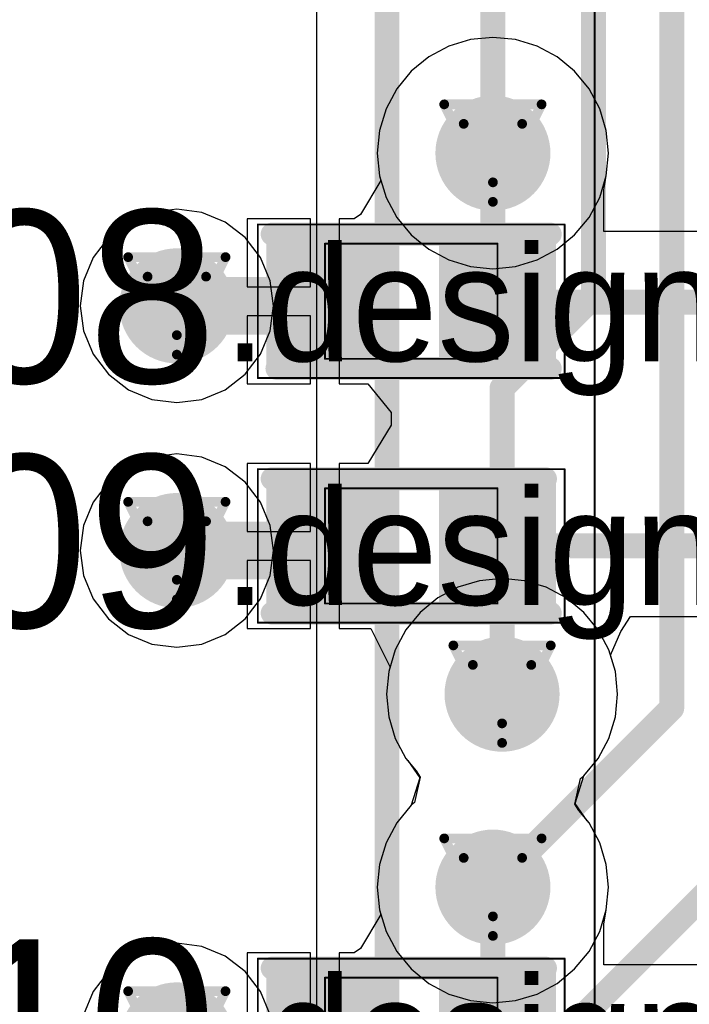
# Model space of a CAD drawing. Header units: millimetres. Extents: x 138 to 555, y 26 to 334.
# Tile 86 of 256: x 336.15 to 339.64, y 110.64 to 115.77. Entities that reach past the tile are written whole.
import ezdxf

# ---------------------------------------------------------------- set-up
doc = ezdxf.new("R2010")
doc.units = ezdxf.units.MM
for name, color, linetype in [('BottomLayer', 5, 'Continuous'), ('DrillDrawing', 1, 'Continuous'), ('Mechanical20', 56, 'Continuous'), ('Mechanical27', 56, 'Continuous'), ('MidLayer1', 16, 'Continuous'), ('MidLayer2', 76, 'Continuous'), ('MidLayer3', 90, 'Continuous'), ('MidLayer4', 156, 'Continuous'), ('MultiLayer', 9, 'Continuous'), ('TopLayer', 1, 'Continuous'), ('TopOverlay', 2, 'Continuous'), ('TopPaste', 8, 'Continuous'), ('TopSolder', 216, 'Continuous'), ('ViaHoleLayer', 16, 'Continuous')]:
    doc.layers.add(name, color=color, linetype=linetype)

# ---------------------------------------------------------------- blocks, each defined once
blk = doc.blocks.new('CON_SAMTEC_TST_117_01_T_D_519')
at = {"layer": 'Mechanical20', "const_width": 0.01}
blk.add_lwpolyline([(-25.4, 5.025), (25.6, 5.025)], dxfattribs=at)
blk = doc.blocks.new('C0402_846')
at = {"layer": 'Mechanical20', "const_width": 0.01}
for points in [[(0.8, 0.4), (-0.8, 0.4)], [(-0.8, 0.4), (-0.8, -0.4)], [(0.8, 0.4), (0.8, -0.4)], [(0.8, -0.4), (-0.8, -0.4)]]:
    blk.add_lwpolyline(points, dxfattribs=at)
at = {"layer": 'Mechanical20', "const_width": 0.005}
for points in [[(-0.8025, 0.4, 1), (-0.7975, 0.4, 1)], [(-0.8025, 0.4, 1), (-0.7975, 0.4, 1)], [(0.7975, 0.4, 1), (0.8025, 0.4, 1)], [(0.7975, 0.4, 1), (0.8025, 0.4, 1)], [(-0.8025, -0.4, 1), (-0.7975, -0.4, 1)], [(-0.8025, -0.4, 1), (-0.7975, -0.4, 1)], [(0.7975, -0.4, 1), (0.8025, -0.4, 1)], [(0.7975, -0.4, 1), (0.8025, -0.4, 1)]]:
    blk.add_lwpolyline(points, format="xyb", close=True, dxfattribs=at)
at = {"layer": 'Mechanical27', "const_width": 0.01}
for points in [[(0.45, 0.3), (-0.45, 0.3)], [(-0.45, 0.3), (-0.45, -0.3)], [(0.45, 0.3), (0.45, -0.3)], [(0.45, -0.3), (-0.45, -0.3)]]:
    blk.add_lwpolyline(points, dxfattribs=at)
at = {"layer": 'Mechanical27', "const_width": 0.005}
for points in [[(-0.4525, 0.3, 1), (-0.4475, 0.3, 1)], [(-0.4525, 0.3, 1), (-0.4475, 0.3, 1)], [(0.4475, 0.3, 1), (0.4525, 0.3, 1)], [(0.4475, 0.3, 1), (0.4525, 0.3, 1)], [(-0.4525, -0.3, 1), (-0.4475, -0.3, 1)], [(-0.4525, -0.3, 1), (-0.4475, -0.3, 1)], [(0.4475, -0.3, 1), (0.4525, -0.3, 1)], [(0.4475, -0.3, 1), (0.4525, -0.3, 1)]]:
    blk.add_lwpolyline(points, format="xyb", close=True, dxfattribs=at)
at = {"layer": 'TopLayer'}
for points in [[(-0.195, -0.28), (-0.195, 0.28), (-0.705, -0.28), (-0.705, 0.28)], [(0.705, -0.28), (0.705, 0.28), (0.195, -0.28), (0.195, 0.28)]]:
    blk.add_solid(points, dxfattribs=at)
at = {"layer": 'TopOverlay', "const_width": 0.12}
for points in [[(0.7, 0.35), (-0.725, 0.35)], [(0.725, -0.35), (-0.725, -0.35)]]:
    blk.add_lwpolyline(points, dxfattribs=at)
at = {"layer": 'TopOverlay', "const_width": 0.06}
for points in [[(-0.755, 0.35, 1), (-0.695, 0.35, 1)], [(0.67, 0.35, 1), (0.73, 0.35, 1)], [(-0.755, -0.35, 1), (-0.695, -0.35, 1)], [(0.695, -0.35, 1), (0.755, -0.35, 1)]]:
    blk.add_lwpolyline(points, format="xyb", close=True, dxfattribs=at)
at = {"layer": 'TopPaste'}
for points in [[(-0.195, -0.28), (-0.195, 0.28), (-0.705, -0.28), (-0.705, 0.28)], [(0.705, -0.28), (0.705, 0.28), (0.195, -0.28), (0.195, 0.28)]]:
    blk.add_solid(points, dxfattribs=at)
at = {"layer": 'TopSolder'}
for points in [[(-0.145, -0.33), (-0.145, 0.33), (-0.755, -0.33), (-0.755, 0.33)], [(0.755, -0.33), (0.755, 0.33), (0.145, -0.33), (0.145, 0.33)]]:
    blk.add_solid(points, dxfattribs=at)
blk = doc.blocks.new('C0402_849')
at = {"layer": 'Mechanical20', "const_width": 0.01}
for points in [[(-0.8, 0.4), (0.8, 0.4)], [(-0.8, -0.4), (-0.8, 0.4)], [(0.8, -0.4), (0.8, 0.4)], [(-0.8, -0.4), (0.8, -0.4)]]:
    blk.add_lwpolyline(points, dxfattribs=at)
at = {"layer": 'Mechanical20', "const_width": 0.005}
for points in [[(-0.8025, 0.4, 1), (-0.7975, 0.4, 1)], [(-0.8025, 0.4, 1), (-0.7975, 0.4, 1)], [(0.7975, 0.4, 1), (0.8025, 0.4, 1)], [(0.7975, 0.4, 1), (0.8025, 0.4, 1)], [(-0.8025, -0.4, 1), (-0.7975, -0.4, 1)], [(-0.8025, -0.4, 1), (-0.7975, -0.4, 1)], [(0.7975, -0.4, 1), (0.8025, -0.4, 1)], [(0.7975, -0.4, 1), (0.8025, -0.4, 1)]]:
    blk.add_lwpolyline(points, format="xyb", close=True, dxfattribs=at)
at = {"layer": 'Mechanical27', "const_width": 0.01}
for points in [[(-0.45, 0.3), (0.45, 0.3)], [(-0.45, -0.3), (-0.45, 0.3)], [(0.45, -0.3), (0.45, 0.3)], [(-0.45, -0.3), (0.45, -0.3)]]:
    blk.add_lwpolyline(points, dxfattribs=at)
at = {"layer": 'Mechanical27', "const_width": 0.005}
for points in [[(-0.4525, 0.3, 1), (-0.4475, 0.3, 1)], [(-0.4525, 0.3, 1), (-0.4475, 0.3, 1)], [(0.4475, 0.3, 1), (0.4525, 0.3, 1)], [(0.4475, 0.3, 1), (0.4525, 0.3, 1)], [(-0.4525, -0.3, 1), (-0.4475, -0.3, 1)], [(-0.4525, -0.3, 1), (-0.4475, -0.3, 1)], [(0.4475, -0.3, 1), (0.4525, -0.3, 1)], [(0.4475, -0.3, 1), (0.4525, -0.3, 1)]]:
    blk.add_lwpolyline(points, format="xyb", close=True, dxfattribs=at)
at = {"layer": 'TopLayer'}
for points in [[(-0.195, -0.28), (-0.195, 0.28), (-0.705, -0.28), (-0.705, 0.28)], [(0.705, -0.28), (0.705, 0.28), (0.195, -0.28), (0.195, 0.28)]]:
    blk.add_solid(points, dxfattribs=at)
at = {"layer": 'TopOverlay', "const_width": 0.12}
for points in [[(-0.725, 0.35), (0.7, 0.35)], [(-0.725, -0.35), (0.725, -0.35)]]:
    blk.add_lwpolyline(points, dxfattribs=at)
at = {"layer": 'TopOverlay', "const_width": 0.06}
for points in [[(-0.755, 0.35, 1), (-0.695, 0.35, 1)], [(0.67, 0.35, 1), (0.73, 0.35, 1)], [(-0.755, -0.35, 1), (-0.695, -0.35, 1)], [(0.695, -0.35, 1), (0.755, -0.35, 1)]]:
    blk.add_lwpolyline(points, format="xyb", close=True, dxfattribs=at)
at = {"layer": 'TopPaste'}
for points in [[(-0.195, -0.28), (-0.195, 0.28), (-0.705, -0.28), (-0.705, 0.28)], [(0.705, -0.28), (0.705, 0.28), (0.195, -0.28), (0.195, 0.28)]]:
    blk.add_solid(points, dxfattribs=at)
at = {"layer": 'TopSolder'}
for points in [[(-0.145, -0.33), (-0.145, 0.33), (-0.755, -0.33), (-0.755, 0.33)], [(0.755, -0.33), (0.755, 0.33), (0.145, -0.33), (0.145, 0.33)]]:
    blk.add_solid(points, dxfattribs=at)
blk = doc.blocks.new('C0402_850')
at = {"layer": 'Mechanical20', "const_width": 0.01}
for points in [[(-0.8, 0.4), (0.8, 0.4)], [(-0.8, -0.4), (-0.8, 0.4)], [(0.8, -0.4), (0.8, 0.4)], [(-0.8, -0.4), (0.8, -0.4)]]:
    blk.add_lwpolyline(points, dxfattribs=at)
at = {"layer": 'Mechanical20', "const_width": 0.005}
for points in [[(-0.8025, 0.4, 1), (-0.7975, 0.4, 1)], [(-0.8025, 0.4, 1), (-0.7975, 0.4, 1)], [(0.7975, 0.4, 1), (0.8025, 0.4, 1)], [(0.7975, 0.4, 1), (0.8025, 0.4, 1)], [(-0.8025, -0.4, 1), (-0.7975, -0.4, 1)], [(-0.8025, -0.4, 1), (-0.7975, -0.4, 1)], [(0.7975, -0.4, 1), (0.8025, -0.4, 1)], [(0.7975, -0.4, 1), (0.8025, -0.4, 1)]]:
    blk.add_lwpolyline(points, format="xyb", close=True, dxfattribs=at)
at = {"layer": 'Mechanical27', "const_width": 0.01}
for points in [[(-0.45, 0.3), (0.45, 0.3)], [(-0.45, -0.3), (-0.45, 0.3)], [(0.45, -0.3), (0.45, 0.3)], [(-0.45, -0.3), (0.45, -0.3)]]:
    blk.add_lwpolyline(points, dxfattribs=at)
at = {"layer": 'Mechanical27', "const_width": 0.005}
for points in [[(-0.4525, 0.3, 1), (-0.4475, 0.3, 1)], [(-0.4525, 0.3, 1), (-0.4475, 0.3, 1)], [(0.4475, 0.3, 1), (0.4525, 0.3, 1)], [(0.4475, 0.3, 1), (0.4525, 0.3, 1)], [(-0.4525, -0.3, 1), (-0.4475, -0.3, 1)], [(-0.4525, -0.3, 1), (-0.4475, -0.3, 1)], [(0.4475, -0.3, 1), (0.4525, -0.3, 1)], [(0.4475, -0.3, 1), (0.4525, -0.3, 1)]]:
    blk.add_lwpolyline(points, format="xyb", close=True, dxfattribs=at)
at = {"layer": 'TopLayer'}
for points in [[(-0.195, -0.28), (-0.195, 0.28), (-0.705, -0.28), (-0.705, 0.28)], [(0.705, -0.28), (0.705, 0.28), (0.195, -0.28), (0.195, 0.28)]]:
    blk.add_solid(points, dxfattribs=at)
at = {"layer": 'TopOverlay', "const_width": 0.12}
for points in [[(-0.725, 0.35), (0.7, 0.35)], [(-0.725, -0.35), (0.725, -0.35)]]:
    blk.add_lwpolyline(points, dxfattribs=at)
at = {"layer": 'TopOverlay', "const_width": 0.06}
for points in [[(-0.755, 0.35, 1), (-0.695, 0.35, 1)], [(0.67, 0.35, 1), (0.73, 0.35, 1)], [(-0.755, -0.35, 1), (-0.695, -0.35, 1)], [(0.695, -0.35, 1), (0.755, -0.35, 1)]]:
    blk.add_lwpolyline(points, format="xyb", close=True, dxfattribs=at)
at = {"layer": 'TopPaste'}
for points in [[(-0.195, -0.28), (-0.195, 0.28), (-0.705, -0.28), (-0.705, 0.28)], [(0.705, -0.28), (0.705, 0.28), (0.195, -0.28), (0.195, 0.28)]]:
    blk.add_solid(points, dxfattribs=at)
at = {"layer": 'TopSolder'}
for points in [[(-0.145, -0.33), (-0.145, 0.33), (-0.755, -0.33), (-0.755, 0.33)], [(0.755, -0.33), (0.755, 0.33), (0.145, -0.33), (0.145, 0.33)]]:
    blk.add_solid(points, dxfattribs=at)

msp = doc.modelspace()

# ---------------------------------------------------------------- linework, layer by layer
at = {"layer": 'BottomLayer'}
msp.add_line((337.6938, 127.9854), (337.6938, 108.041), dxfattribs=at)
at = {"layer": 'BottomLayer', "const_width": 0.13}
for points in [[(338.062, 108.041), (338.062, 127.9854)], [(338.6144, 115.0796), (338.6144, 127.7511)], [(339.1385, 114.3314), (339.1385, 127.5554)], [(339.547, 112.1872), (339.547, 127.29)], [(338.6621, 113.855), (339.1385, 114.3314)], [(338.6621, 112.2602), (338.6621, 113.855)], [(338.6144, 111.2546), (339.547, 112.1872)], [(338.6144, 110.1122), (339.9745, 111.4723)]]:
    msp.add_lwpolyline(points, dxfattribs=at)
at = {"layer": 'BottomLayer'}
for points, const_width in [([(338.4644, 115.0796, 1), (338.7644, 115.0796, 1)], 0.3), ([(338.5819, 115.0796, 1), (338.6469, 115.0796, 1)], 0.065), ([(336.816, 114.2835, 1), (337.116, 114.2835, 1)], 0.3), ([(339.106, 114.3314, 1), (339.171, 114.3314, 1)], 0.065), ([(339.106, 114.3314, 1), (339.171, 114.3314, 1)], 0.065), ([(338.6296, 113.855, 1), (338.6946, 113.855, 1)], 0.065), ([(338.6296, 113.855, 1), (338.6946, 113.855, 1)], 0.065), ([(336.816, 113.0085, 1), (337.116, 113.0085, 1)], 0.3), ([(338.5121, 112.2602, 1), (338.8121, 112.2602, 1)], 0.3), ([(338.6296, 112.2602, 1), (338.6946, 112.2602, 1)], 0.065), ([(339.5145, 112.1872, 1), (339.5795, 112.1872, 1)], 0.065), ([(339.5145, 112.1872, 1), (339.5795, 112.1872, 1)], 0.065), ([(338.4644, 111.2546, 1), (338.7644, 111.2546, 1)], 0.3), ([(338.5819, 111.2546, 1), (338.6469, 111.2546, 1)], 0.065), ([(336.816, 110.4585, 1), (337.116, 110.4585, 1)], 0.3)]:
    msp.add_lwpolyline(points, format="xyb", close=True, dxfattribs=dict(at, const_width=const_width))
at = {"layer": 'DrillDrawing', "const_width": 0.0508}
for points in [[(338.3604, 115.3336), (338.8684, 115.3336)], [(338.3604, 115.3336), (338.6144, 114.8256)], [(338.6144, 114.8256), (338.8684, 115.3336)], [(338.462, 115.232), (338.7668, 115.232)], [(338.462, 115.232), (338.6144, 114.9272)], [(338.6144, 114.9272), (338.7668, 115.232)], [(336.712, 114.5375), (337.22, 114.5375)], [(336.712, 114.5375), (336.966, 114.0295)], [(336.966, 114.0295), (337.22, 114.5375)], [(336.8136, 114.4359), (337.1184, 114.4359)], [(336.8136, 114.4359), (336.966, 114.1311)], [(336.966, 114.1311), (337.1184, 114.4359)], [(336.712, 113.2625), (337.22, 113.2625)], [(336.712, 113.2625), (336.966, 112.7545)], [(336.966, 112.7545), (337.22, 113.2625)], [(336.8136, 113.1609), (337.1184, 113.1609)], [(336.8136, 113.1609), (336.966, 112.8561)], [(336.966, 112.8561), (337.1184, 113.1609)], [(338.4081, 112.5142), (338.9161, 112.5142)], [(338.4081, 112.5142), (338.6621, 112.0062)], [(338.6621, 112.0062), (338.9161, 112.5142)], [(338.5097, 112.4126), (338.8145, 112.4126)], [(338.5097, 112.4126), (338.6621, 112.1078)], [(338.6621, 112.1078), (338.8145, 112.4126)], [(338.3604, 111.5086), (338.8684, 111.5086)], [(338.3604, 111.5086), (338.6144, 111.0006)], [(338.6144, 111.0006), (338.8684, 111.5086)], [(338.462, 111.407), (338.7668, 111.407)], [(338.462, 111.407), (338.6144, 111.1022)], [(338.6144, 111.1022), (338.7668, 111.407)], [(336.712, 110.7125), (337.22, 110.7125)], [(336.712, 110.7125), (336.966, 110.2045)], [(336.966, 110.2045), (337.22, 110.7125)]]:
    msp.add_lwpolyline(points, dxfattribs=at)
at = {"layer": 'DrillDrawing', "const_width": 0.0254}
for points in [[(338.3477, 115.3336, 1), (338.3731, 115.3336, 1)], [(338.3477, 115.3336, 1), (338.3731, 115.3336, 1)], [(338.8557, 115.3336, 1), (338.8811, 115.3336, 1)], [(338.8557, 115.3336, 1), (338.8811, 115.3336, 1)], [(338.4493, 115.232, 1), (338.4747, 115.232, 1)], [(338.4493, 115.232, 1), (338.4747, 115.232, 1)], [(338.7541, 115.232, 1), (338.7795, 115.232, 1)], [(338.7541, 115.232, 1), (338.7795, 115.232, 1)], [(338.6017, 114.9272, 1), (338.6271, 114.9272, 1)], [(338.6017, 114.9272, 1), (338.6271, 114.9272, 1)], [(338.6017, 114.8256, 1), (338.6271, 114.8256, 1)], [(338.6017, 114.8256, 1), (338.6271, 114.8256, 1)], [(336.6993, 114.5375, 1), (336.7247, 114.5375, 1)], [(336.6993, 114.5375, 1), (336.7247, 114.5375, 1)], [(337.2073, 114.5375, 1), (337.2327, 114.5375, 1)], [(337.2073, 114.5375, 1), (337.2327, 114.5375, 1)], [(336.8009, 114.4359, 1), (336.8263, 114.4359, 1)], [(336.8009, 114.4359, 1), (336.8263, 114.4359, 1)], [(337.1057, 114.4359, 1), (337.1311, 114.4359, 1)], [(337.1057, 114.4359, 1), (337.1311, 114.4359, 1)], [(336.9533, 114.1311, 1), (336.9787, 114.1311, 1)], [(336.9533, 114.1311, 1), (336.9787, 114.1311, 1)], [(336.9533, 114.0295, 1), (336.9787, 114.0295, 1)], [(336.9533, 114.0295, 1), (336.9787, 114.0295, 1)], [(336.6993, 113.2625, 1), (336.7247, 113.2625, 1)], [(336.6993, 113.2625, 1), (336.7247, 113.2625, 1)], [(337.2073, 113.2625, 1), (337.2327, 113.2625, 1)], [(337.2073, 113.2625, 1), (337.2327, 113.2625, 1)], [(336.8009, 113.1609, 1), (336.8263, 113.1609, 1)], [(336.8009, 113.1609, 1), (336.8263, 113.1609, 1)], [(337.1057, 113.1609, 1), (337.1311, 113.1609, 1)], [(337.1057, 113.1609, 1), (337.1311, 113.1609, 1)], [(336.9533, 112.8561, 1), (336.9787, 112.8561, 1)], [(336.9533, 112.8561, 1), (336.9787, 112.8561, 1)], [(336.9533, 112.7545, 1), (336.9787, 112.7545, 1)], [(336.9533, 112.7545, 1), (336.9787, 112.7545, 1)], [(338.3954, 112.5142, 1), (338.4208, 112.5142, 1)], [(338.3954, 112.5142, 1), (338.4208, 112.5142, 1)], [(338.9034, 112.5142, 1), (338.9288, 112.5142, 1)], [(338.9034, 112.5142, 1), (338.9288, 112.5142, 1)], [(338.497, 112.4126, 1), (338.5224, 112.4126, 1)], [(338.497, 112.4126, 1), (338.5224, 112.4126, 1)], [(338.8018, 112.4126, 1), (338.8272, 112.4126, 1)], [(338.8018, 112.4126, 1), (338.8272, 112.4126, 1)], [(338.6494, 112.1078, 1), (338.6748, 112.1078, 1)], [(338.6494, 112.1078, 1), (338.6748, 112.1078, 1)], [(338.6494, 112.0062, 1), (338.6748, 112.0062, 1)], [(338.6494, 112.0062, 1), (338.6748, 112.0062, 1)], [(338.3477, 111.5086, 1), (338.3731, 111.5086, 1)], [(338.3477, 111.5086, 1), (338.3731, 111.5086, 1)], [(338.8557, 111.5086, 1), (338.8811, 111.5086, 1)], [(338.8557, 111.5086, 1), (338.8811, 111.5086, 1)], [(338.4493, 111.407, 1), (338.4747, 111.407, 1)], [(338.4493, 111.407, 1), (338.4747, 111.407, 1)], [(338.7541, 111.407, 1), (338.7795, 111.407, 1)], [(338.7541, 111.407, 1), (338.7795, 111.407, 1)], [(338.6017, 111.1022, 1), (338.6271, 111.1022, 1)], [(338.6017, 111.1022, 1), (338.6271, 111.1022, 1)], [(338.6017, 111.0006, 1), (338.6271, 111.0006, 1)], [(338.6017, 111.0006, 1), (338.6271, 111.0006, 1)], [(336.6993, 110.7125, 1), (336.7247, 110.7125, 1)], [(336.6993, 110.7125, 1), (336.7247, 110.7125, 1)], [(337.2073, 110.7125, 1), (337.2327, 110.7125, 1)], [(337.2073, 110.7125, 1), (337.2327, 110.7125, 1)]]:
    msp.add_lwpolyline(points, format="xyb", close=True, dxfattribs=at)
at = {"layer": 'MidLayer1'}
for p, q in [((338.4968, 115.6709), (338.3837, 115.6366)), ((338.6144, 115.6825), (338.4968, 115.6709)), ((338.732, 115.6709), (338.6144, 115.6825)), ((338.8451, 115.6366), (338.732, 115.6709)), ((338.3837, 115.6366), (338.2795, 115.5809)), ((338.9494, 115.5809), (338.8451, 115.6366)), ((338.2795, 115.5809), (338.1881, 115.5059)), ((339.0407, 115.5059), (338.9494, 115.5809)), ((338.1881, 115.5059), (338.1131, 115.4146)), ((339.1157, 115.4146), (339.0407, 115.5059)), ((338.1131, 115.4146), (338.0574, 115.3103)), ((339.1714, 115.3103), (339.1157, 115.4146)), ((338.0574, 115.3103), (338.0231, 115.1972)), ((339.2057, 115.1972), (339.1714, 115.3103)), ((338.0231, 115.1972), (338.0115, 115.0796)), ((339.2173, 115.0796), (339.2057, 115.1972)), ((338.0115, 115.0796), (338.0231, 114.962)), ((339.2057, 114.962), (339.2173, 115.0796)), ((338.0231, 114.962), (338.0574, 114.8489)), ((339.1714, 114.8489), (339.2057, 114.962)), ((338.0574, 114.8489), (338.1131, 114.7447)), ((339.1157, 114.7447), (339.1714, 114.8489)), ((336.966, 114.7879), (336.8355, 114.7707)), ((337.0966, 114.7707), (336.966, 114.7879)), ((336.8355, 114.7707), (336.7139, 114.7203)), ((337.2182, 114.7203), (337.0966, 114.7707)), ((338.1131, 114.7447), (338.1881, 114.6533)), ((339.0407, 114.6533), (339.1157, 114.7447)), ((336.7139, 114.7203), (336.6094, 114.6402)), ((337.3226, 114.6402), (337.2182, 114.7203)), ((336.6094, 114.6402), (336.5293, 114.5357)), ((337.4028, 114.5357), (337.3226, 114.6402)), ((338.1881, 114.6533), (338.2795, 114.5783)), ((338.9494, 114.5783), (339.0407, 114.6533)), ((338.2795, 114.5783), (338.3837, 114.5226)), ((338.8451, 114.5226), (338.9494, 114.5783)), ((336.5293, 114.5357), (336.4789, 114.4141)), ((337.4532, 114.4141), (337.4028, 114.5357)), ((338.3837, 114.5226), (338.4968, 114.4883)), ((338.732, 114.4883), (338.8451, 114.5226)), ((338.4968, 114.4883), (338.6144, 114.4767)), ((338.6144, 114.4767), (338.732, 114.4883)), ((336.4789, 114.4141), (336.4617, 114.2835)), ((337.4704, 114.2835), (337.4532, 114.4141)), ((336.4617, 114.2835), (336.4789, 114.153)), ((337.4532, 114.153), (337.4704, 114.2835)), ((336.4789, 114.153), (336.5293, 114.0314)), ((337.4028, 114.0314), (337.4532, 114.153)), ((336.5293, 114.0314), (336.6094, 113.9269)), ((337.3226, 113.9269), (337.4028, 114.0314)), ((336.6094, 113.9269), (336.7139, 113.8468)), ((337.2182, 113.8468), (337.3226, 113.9269)), ((336.7139, 113.8468), (336.8355, 113.7964)), ((337.0966, 113.7964), (337.2182, 113.8468)), ((336.8355, 113.7964), (336.966, 113.7792)), ((336.966, 113.7792), (337.0966, 113.7964)), ((336.8355, 113.4957), (336.7139, 113.4453)), ((336.966, 113.5129), (336.8355, 113.4957)), ((337.0966, 113.4957), (336.966, 113.5129)), ((337.2182, 113.4453), (337.0966, 113.4957)), ((336.7139, 113.4453), (336.6094, 113.3652)), ((337.3226, 113.3652), (337.2182, 113.4453)), ((336.6094, 113.3652), (336.5293, 113.2607)), ((337.4028, 113.2607), (337.3226, 113.3652)), ((336.5293, 113.2607), (336.4789, 113.1391)), ((337.4532, 113.1391), (337.4028, 113.2607)), ((336.4789, 113.1391), (336.4617, 113.0085)), ((337.4704, 113.0085), (337.4532, 113.1391)), ((336.4617, 113.0085), (336.4789, 112.878)), ((337.4532, 112.878), (337.4704, 113.0085)), ((336.4789, 112.878), (336.5293, 112.7564)), ((337.4028, 112.7564), (337.4532, 112.878)), ((338.5445, 112.8515), (338.4314, 112.8172)), ((338.6621, 112.8631), (338.5445, 112.8515)), ((338.7797, 112.8515), (338.6621, 112.8631)), ((338.8928, 112.8172), (338.7797, 112.8515)), ((338.4314, 112.8172), (338.3272, 112.7615)), ((338.9971, 112.7615), (338.8928, 112.8172)), ((336.5293, 112.7564), (336.6094, 112.6519)), ((337.3226, 112.6519), (337.4028, 112.7564)), ((338.3272, 112.7615), (338.2358, 112.6865)), ((339.0884, 112.6865), (338.9971, 112.7615)), ((338.2358, 112.6865), (338.1608, 112.5951)), ((339.1634, 112.5951), (339.0884, 112.6865)), ((336.6094, 112.6519), (336.7139, 112.5718)), ((337.2182, 112.5718), (337.3226, 112.6519)), ((336.7139, 112.5718), (336.8355, 112.5214)), ((337.0966, 112.5214), (337.2182, 112.5718)), ((338.1608, 112.5951), (338.1051, 112.4909)), ((339.2191, 112.4909), (339.1634, 112.5951)), ((336.8355, 112.5214), (336.966, 112.5042)), ((336.966, 112.5042), (337.0966, 112.5214)), ((338.1051, 112.4909), (338.0708, 112.3778)), ((339.2534, 112.3778), (339.2191, 112.4909)), ((338.0708, 112.3778), (338.0592, 112.2602)), ((339.265, 112.2602), (339.2534, 112.3778)), ((338.0592, 112.2602), (338.0708, 112.1425)), ((339.2534, 112.1425), (339.265, 112.2602)), ((338.0708, 112.1425), (338.1051, 112.0294)), ((339.2191, 112.0294), (339.2534, 112.1425)), ((338.1051, 112.0294), (338.1608, 111.9252)), ((339.1634, 111.9252), (339.2191, 112.0294)), ((338.1608, 111.9252), (338.2137, 111.8607)), ((339.0884, 111.8338), (339.1634, 111.9252)), ((338.2137, 111.8607), (338.2344, 111.8277)), ((338.2344, 111.8277), (338.205, 111.6948)), ((339.0421, 111.6871), (339.0715, 111.82)), ((339.0715, 111.82), (339.0884, 111.8338)), ((338.1881, 111.6809), (338.1131, 111.5896)), ((338.205, 111.6948), (338.1881, 111.6809)), ((339.0628, 111.654), (339.0421, 111.6871)), ((339.1157, 111.5896), (339.0628, 111.654)), ((338.1131, 111.5896), (338.0574, 111.4853)), ((339.1714, 111.4853), (339.1157, 111.5896)), ((338.0574, 111.4853), (338.0231, 111.3722)), ((339.2057, 111.3722), (339.1714, 111.4853)), ((338.0231, 111.3722), (338.0115, 111.2546)), ((339.2173, 111.2546), (339.2057, 111.3722)), ((338.0115, 111.2546), (338.0231, 111.137)), ((339.2057, 111.137), (339.2173, 111.2546)), ((338.0231, 111.137), (338.0574, 111.0239)), ((339.1714, 111.0239), (339.2057, 111.137)), ((338.0574, 111.0239), (338.1131, 110.9197)), ((339.1157, 110.9197), (339.1714, 111.0239)), ((336.8355, 110.9457), (336.7139, 110.8953)), ((336.966, 110.9629), (336.8355, 110.9457)), ((337.0966, 110.9457), (336.966, 110.9629)), ((337.2182, 110.8953), (337.0966, 110.9457)), ((336.7139, 110.8953), (336.6094, 110.8152)), ((337.3226, 110.8152), (337.2182, 110.8953)), ((338.1131, 110.9197), (338.1881, 110.8283)), ((339.0407, 110.8283), (339.1157, 110.9197)), ((338.1881, 110.8283), (338.2795, 110.7533)), ((338.9494, 110.7533), (339.0407, 110.8283)), ((336.6094, 110.8152), (336.5293, 110.7107)), ((337.4028, 110.7107), (337.3226, 110.8152)), ((338.2795, 110.7533), (338.3837, 110.6976)), ((338.8451, 110.6976), (338.9494, 110.7533)), ((336.5293, 110.7107), (336.4789, 110.5891)), ((337.4532, 110.5891), (337.4028, 110.7107)), ((338.3837, 110.6976), (338.4968, 110.6633)), ((338.732, 110.6633), (338.8451, 110.6976)), ((338.4968, 110.6633), (338.6144, 110.6517)), ((338.6144, 110.6517), (338.732, 110.6633))]:
    msp.add_line(p, q, dxfattribs=at)
at = {"layer": 'MidLayer1', "const_width": 0.3}
for points in [[(338.4644, 115.0796, 1), (338.7644, 115.0796, 1)], [(336.816, 114.2835, 1), (337.116, 114.2835, 1)], [(336.816, 113.0085, 1), (337.116, 113.0085, 1)], [(338.5121, 112.2602, 1), (338.8121, 112.2602, 1)], [(338.4644, 111.2546, 1), (338.7644, 111.2546, 1)], [(336.816, 110.4585, 1), (337.116, 110.4585, 1)]]:
    msp.add_lwpolyline(points, format="xyb", close=True, dxfattribs=at)
at = {"layer": 'MidLayer2'}
for p, q in [((338.4968, 115.6709), (338.3837, 115.6366)), ((338.6144, 115.6825), (338.4968, 115.6709)), ((338.732, 115.6709), (338.6144, 115.6825)), ((338.8451, 115.6366), (338.732, 115.6709)), ((338.3837, 115.6366), (338.2795, 115.5809)), ((338.9494, 115.5809), (338.8451, 115.6366)), ((338.2795, 115.5809), (338.1881, 115.5059)), ((339.0407, 115.5059), (338.9494, 115.5809)), ((338.1881, 115.5059), (338.1131, 115.4146)), ((339.1157, 115.4146), (339.0407, 115.5059)), ((338.1131, 115.4146), (338.0574, 115.3103)), ((339.1714, 115.3103), (339.1157, 115.4146)), ((338.0574, 115.3103), (338.0231, 115.1972)), ((339.2057, 115.1972), (339.1714, 115.3103)), ((338.0231, 115.1972), (338.0115, 115.0796)), ((339.2173, 115.0796), (339.2057, 115.1972)), ((338.0115, 115.0796), (338.0231, 114.962)), ((339.2057, 114.962), (339.2173, 115.0796)), ((338.0231, 114.962), (338.0574, 114.8489)), ((339.1714, 114.8489), (339.2057, 114.962)), ((338.0574, 114.8489), (338.1131, 114.7447)), ((339.1157, 114.7447), (339.1714, 114.8489)), ((338.1131, 114.7447), (338.1881, 114.6533)), ((339.0407, 114.6533), (339.1157, 114.7447)), ((338.1881, 114.6533), (338.2795, 114.5783)), ((338.9494, 114.5783), (339.0407, 114.6533)), ((338.2795, 114.5783), (338.3837, 114.5226)), ((338.8451, 114.5226), (338.9494, 114.5783)), ((338.3837, 114.5226), (338.4968, 114.4883)), ((338.732, 114.4883), (338.8451, 114.5226)), ((338.4968, 114.4883), (338.6144, 114.4767)), ((338.6144, 114.4767), (338.732, 114.4883)), ((338.5445, 112.8515), (338.4314, 112.8172)), ((338.6621, 112.8631), (338.5445, 112.8515)), ((338.7797, 112.8515), (338.6621, 112.8631)), ((338.8928, 112.8172), (338.7797, 112.8515)), ((338.4314, 112.8172), (338.3272, 112.7615)), ((338.9971, 112.7615), (338.8928, 112.8172)), ((338.3272, 112.7615), (338.2358, 112.6865)), ((339.0884, 112.6865), (338.9971, 112.7615)), ((338.2358, 112.6865), (338.1608, 112.5951)), ((339.1634, 112.5951), (339.0884, 112.6865)), ((338.1608, 112.5951), (338.1051, 112.4909)), ((339.2191, 112.4909), (339.1634, 112.5951)), ((338.1051, 112.4909), (338.0708, 112.3778)), ((339.2534, 112.3778), (339.2191, 112.4909)), ((338.0708, 112.3778), (338.0592, 112.2602)), ((339.265, 112.2602), (339.2534, 112.3778)), ((338.0592, 112.2602), (338.0708, 112.1425)), ((339.2534, 112.1425), (339.265, 112.2602)), ((338.0708, 112.1425), (338.1051, 112.0294)), ((339.2191, 112.0294), (339.2534, 112.1425)), ((338.1051, 112.0294), (338.1608, 111.9252)), ((339.1634, 111.9252), (339.2191, 112.0294)), ((338.1608, 111.9252), (338.1701, 111.9139)), ((338.1701, 111.9139), (338.2326, 111.8236)), ((339.0884, 111.8338), (339.1634, 111.9252)), ((338.2326, 111.8236), (338.1881, 111.6809)), ((339.0439, 111.6912), (339.0884, 111.8338)), ((338.1881, 111.6809), (338.1131, 111.5896)), ((339.1064, 111.6009), (339.0439, 111.6912)), ((339.1157, 111.5896), (339.1064, 111.6009)), ((338.1131, 111.5896), (338.0574, 111.4853)), ((339.1714, 111.4853), (339.1157, 111.5896)), ((338.0574, 111.4853), (338.0231, 111.3722)), ((339.2057, 111.3722), (339.1714, 111.4853)), ((338.0231, 111.3722), (338.0115, 111.2546)), ((339.2173, 111.2546), (339.2057, 111.3722)), ((338.0115, 111.2546), (338.0231, 111.137)), ((339.2057, 111.137), (339.2173, 111.2546)), ((338.0231, 111.137), (338.0574, 111.0239)), ((339.1714, 111.0239), (339.2057, 111.137)), ((338.0574, 111.0239), (338.1131, 110.9197)), ((339.1157, 110.9197), (339.1714, 111.0239)), ((338.1131, 110.9197), (338.1881, 110.8283)), ((339.0407, 110.8283), (339.1157, 110.9197)), ((338.1881, 110.8283), (338.2795, 110.7533)), ((338.9494, 110.7533), (339.0407, 110.8283)), ((338.2795, 110.7533), (338.3837, 110.6976)), ((338.8451, 110.6976), (338.9494, 110.7533)), ((338.3837, 110.6976), (338.4968, 110.6633)), ((338.732, 110.6633), (338.8451, 110.6976)), ((338.4968, 110.6633), (338.6144, 110.6517)), ((338.6144, 110.6517), (338.732, 110.6633))]:
    msp.add_line(p, q, dxfattribs=at)
at = {"layer": 'MidLayer2', "const_width": 0.3}
for points in [[(338.4644, 115.0796, 1), (338.7644, 115.0796, 1)], [(336.816, 114.2835, 1), (337.116, 114.2835, 1)], [(336.816, 113.0085, 1), (337.116, 113.0085, 1)], [(338.5121, 112.2602, 1), (338.8121, 112.2602, 1)], [(338.4644, 111.2546, 1), (338.7644, 111.2546, 1)], [(336.816, 110.4585, 1), (337.116, 110.4585, 1)]]:
    msp.add_lwpolyline(points, format="xyb", close=True, dxfattribs=at)
at = {"layer": 'MidLayer3'}
for p, q in [((338.4968, 115.6709), (338.3837, 115.6366)), ((338.6144, 115.6825), (338.4968, 115.6709)), ((338.732, 115.6709), (338.6144, 115.6825)), ((338.8451, 115.6366), (338.732, 115.6709)), ((338.3837, 115.6366), (338.2795, 115.5809)), ((338.9494, 115.5809), (338.8451, 115.6366)), ((338.2795, 115.5809), (338.1881, 115.5059)), ((339.0407, 115.5059), (338.9494, 115.5809)), ((338.1881, 115.5059), (338.1131, 115.4146)), ((339.1157, 115.4146), (339.0407, 115.5059)), ((338.1131, 115.4146), (338.0574, 115.3103)), ((339.1714, 115.3103), (339.1157, 115.4146)), ((338.0574, 115.3103), (338.0231, 115.1972)), ((339.2057, 115.1972), (339.1714, 115.3103)), ((338.0231, 115.1972), (338.0115, 115.0796)), ((339.2173, 115.0796), (339.2057, 115.1972)), ((338.0115, 115.0796), (338.0231, 114.962)), ((339.2057, 114.962), (339.2173, 115.0796)), ((338.0231, 114.962), (338.0574, 114.8489)), ((339.1714, 114.8489), (339.2057, 114.962)), ((338.0574, 114.8489), (338.1131, 114.7447)), ((339.1157, 114.7447), (339.1714, 114.8489)), ((338.1131, 114.7447), (338.1881, 114.6533)), ((339.0407, 114.6533), (339.1157, 114.7447)), ((338.1881, 114.6533), (338.2795, 114.5783)), ((338.9494, 114.5783), (339.0407, 114.6533)), ((338.2795, 114.5783), (338.3837, 114.5226)), ((338.8451, 114.5226), (338.9494, 114.5783)), ((338.3837, 114.5226), (338.4968, 114.4883)), ((338.732, 114.4883), (338.8451, 114.5226)), ((338.4968, 114.4883), (338.6144, 114.4767)), ((338.6144, 114.4767), (338.732, 114.4883)), ((338.5445, 112.8515), (338.4314, 112.8172)), ((338.6621, 112.8631), (338.5445, 112.8515)), ((338.7797, 112.8515), (338.6621, 112.8631)), ((338.8928, 112.8172), (338.7797, 112.8515)), ((338.4314, 112.8172), (338.3272, 112.7615)), ((338.9971, 112.7615), (338.8928, 112.8172)), ((338.3272, 112.7615), (338.2358, 112.6865)), ((339.0884, 112.6865), (338.9971, 112.7615)), ((338.2358, 112.6865), (338.1608, 112.5951)), ((339.1634, 112.5951), (339.0884, 112.6865)), ((338.1608, 112.5951), (338.1051, 112.4909)), ((339.2191, 112.4909), (339.1634, 112.5951)), ((338.1051, 112.4909), (338.0708, 112.3778)), ((339.2534, 112.3778), (339.2191, 112.4909)), ((338.0708, 112.3778), (338.0592, 112.2602)), ((339.265, 112.2602), (339.2534, 112.3778)), ((338.0592, 112.2602), (338.0708, 112.1425)), ((339.2534, 112.1425), (339.265, 112.2602)), ((338.0708, 112.1425), (338.1051, 112.0294)), ((339.2191, 112.0294), (339.2534, 112.1425)), ((338.1051, 112.0294), (338.1608, 111.9252)), ((339.1634, 111.9252), (339.2191, 112.0294)), ((338.1608, 111.9252), (338.2137, 111.8607)), ((339.0884, 111.8338), (339.1634, 111.9252)), ((338.2137, 111.8607), (338.2344, 111.8277)), ((338.2344, 111.8277), (338.205, 111.6948)), ((339.0421, 111.6871), (339.0715, 111.82)), ((339.0715, 111.82), (339.0884, 111.8338)), ((338.1881, 111.6809), (338.1131, 111.5896)), ((338.205, 111.6948), (338.1881, 111.6809)), ((339.0628, 111.654), (339.0421, 111.6871)), ((339.1157, 111.5896), (339.0628, 111.654)), ((338.1131, 111.5896), (338.0574, 111.4853)), ((339.1714, 111.4853), (339.1157, 111.5896)), ((338.0574, 111.4853), (338.0231, 111.3722)), ((339.2057, 111.3722), (339.1714, 111.4853)), ((338.0231, 111.3722), (338.0115, 111.2546)), ((339.2173, 111.2546), (339.2057, 111.3722)), ((338.0115, 111.2546), (338.0231, 111.137)), ((339.2057, 111.137), (339.2173, 111.2546)), ((338.0231, 111.137), (338.0574, 111.0239)), ((339.1714, 111.0239), (339.2057, 111.137)), ((338.0574, 111.0239), (338.1131, 110.9197)), ((339.1157, 110.9197), (339.1714, 111.0239)), ((338.1131, 110.9197), (338.1881, 110.8283)), ((339.0407, 110.8283), (339.1157, 110.9197)), ((338.1881, 110.8283), (338.2795, 110.7533)), ((338.9494, 110.7533), (339.0407, 110.8283)), ((338.2795, 110.7533), (338.3837, 110.6976)), ((338.8451, 110.6976), (338.9494, 110.7533)), ((338.3837, 110.6976), (338.4968, 110.6633)), ((338.732, 110.6633), (338.8451, 110.6976)), ((338.4968, 110.6633), (338.6144, 110.6517)), ((338.6144, 110.6517), (338.732, 110.6633))]:
    msp.add_line(p, q, dxfattribs=at)
at = {"layer": 'MidLayer3', "const_width": 0.3}
for points in [[(338.4644, 115.0796, 1), (338.7644, 115.0796, 1)], [(336.816, 114.2835, 1), (337.116, 114.2835, 1)], [(336.816, 113.0085, 1), (337.116, 113.0085, 1)], [(338.5121, 112.2602, 1), (338.8121, 112.2602, 1)], [(338.4644, 111.2546, 1), (338.7644, 111.2546, 1)], [(336.816, 110.4585, 1), (337.116, 110.4585, 1)]]:
    msp.add_lwpolyline(points, format="xyb", close=True, dxfattribs=at)
at = {"layer": 'MidLayer4'}
for p, q in [((338.4968, 115.6709), (338.3837, 115.6366)), ((338.6144, 115.6825), (338.4968, 115.6709)), ((338.732, 115.6709), (338.6144, 115.6825)), ((338.8451, 115.6366), (338.732, 115.6709)), ((338.3837, 115.6366), (338.2795, 115.5809)), ((338.9494, 115.5809), (338.8451, 115.6366)), ((338.2795, 115.5809), (338.1881, 115.5059)), ((339.0407, 115.5059), (338.9494, 115.5809)), ((338.1881, 115.5059), (338.1131, 115.4146)), ((339.1157, 115.4146), (339.0407, 115.5059)), ((338.1131, 115.4146), (338.0574, 115.3103)), ((339.1714, 115.3103), (339.1157, 115.4146)), ((338.0574, 115.3103), (338.0231, 115.1972)), ((339.2057, 115.1972), (339.1714, 115.3103)), ((338.0231, 115.1972), (338.0115, 115.0796)), ((339.2173, 115.0796), (339.2057, 115.1972)), ((338.0115, 115.0796), (338.0231, 114.962)), ((339.2057, 114.962), (339.2173, 115.0796)), ((338.0231, 114.962), (338.0574, 114.8489)), ((339.1714, 114.8489), (339.2057, 114.962)), ((338.0574, 114.8489), (338.1131, 114.7447)), ((339.1157, 114.7447), (339.1714, 114.8489)), ((336.966, 114.7879), (336.8355, 114.7707)), ((337.0966, 114.7707), (336.966, 114.7879)), ((336.8355, 114.7707), (336.7139, 114.7203)), ((337.2182, 114.7203), (337.0966, 114.7707)), ((338.1131, 114.7447), (338.1881, 114.6533)), ((339.0407, 114.6533), (339.1157, 114.7447)), ((336.7139, 114.7203), (336.6094, 114.6402)), ((337.3226, 114.6402), (337.2182, 114.7203)), ((336.6094, 114.6402), (336.5293, 114.5357)), ((337.4028, 114.5357), (337.3226, 114.6402)), ((338.1881, 114.6533), (338.2795, 114.5783)), ((338.9494, 114.5783), (339.0407, 114.6533)), ((338.2795, 114.5783), (338.3837, 114.5226)), ((338.8451, 114.5226), (338.9494, 114.5783)), ((336.5293, 114.5357), (336.4789, 114.4141)), ((337.4532, 114.4141), (337.4028, 114.5357)), ((338.3837, 114.5226), (338.4968, 114.4883)), ((338.732, 114.4883), (338.8451, 114.5226)), ((338.4968, 114.4883), (338.6144, 114.4767)), ((338.6144, 114.4767), (338.732, 114.4883)), ((336.4789, 114.4141), (336.4617, 114.2835)), ((337.4704, 114.2835), (337.4532, 114.4141)), ((336.4617, 114.2835), (336.4789, 114.153)), ((337.4532, 114.153), (337.4704, 114.2835)), ((336.4789, 114.153), (336.5293, 114.0314)), ((337.4028, 114.0314), (337.4532, 114.153)), ((336.5293, 114.0314), (336.6094, 113.9269)), ((337.3226, 113.9269), (337.4028, 114.0314)), ((336.6094, 113.9269), (336.7139, 113.8468)), ((337.2182, 113.8468), (337.3226, 113.9269)), ((336.7139, 113.8468), (336.8355, 113.7964)), ((337.0966, 113.7964), (337.2182, 113.8468)), ((336.8355, 113.7964), (336.966, 113.7792)), ((336.966, 113.7792), (337.0966, 113.7964)), ((336.8355, 113.4957), (336.7139, 113.4453)), ((336.966, 113.5129), (336.8355, 113.4957)), ((337.0966, 113.4957), (336.966, 113.5129)), ((337.2182, 113.4453), (337.0966, 113.4957)), ((336.7139, 113.4453), (336.6094, 113.3652)), ((337.3226, 113.3652), (337.2182, 113.4453)), ((336.6094, 113.3652), (336.5293, 113.2607)), ((337.4028, 113.2607), (337.3226, 113.3652)), ((336.5293, 113.2607), (336.4789, 113.1391)), ((337.4532, 113.1391), (337.4028, 113.2607)), ((336.4789, 113.1391), (336.4617, 113.0085)), ((337.4704, 113.0085), (337.4532, 113.1391)), ((336.4617, 113.0085), (336.4789, 112.878)), ((337.4532, 112.878), (337.4704, 113.0085)), ((336.4789, 112.878), (336.5293, 112.7564)), ((337.4028, 112.7564), (337.4532, 112.878)), ((338.5445, 112.8515), (338.4314, 112.8172)), ((338.6621, 112.8631), (338.5445, 112.8515)), ((338.7797, 112.8515), (338.6621, 112.8631)), ((338.8928, 112.8172), (338.7797, 112.8515)), ((338.4314, 112.8172), (338.3272, 112.7615)), ((338.9971, 112.7615), (338.8928, 112.8172)), ((336.5293, 112.7564), (336.6094, 112.6519)), ((337.3226, 112.6519), (337.4028, 112.7564)), ((338.3272, 112.7615), (338.2358, 112.6865)), ((339.0884, 112.6865), (338.9971, 112.7615)), ((338.2358, 112.6865), (338.1608, 112.5951)), ((339.1634, 112.5951), (339.0884, 112.6865)), ((336.6094, 112.6519), (336.7139, 112.5718)), ((337.2182, 112.5718), (337.3226, 112.6519)), ((336.7139, 112.5718), (336.8355, 112.5214)), ((337.0966, 112.5214), (337.2182, 112.5718)), ((338.1608, 112.5951), (338.1051, 112.4909)), ((339.2191, 112.4909), (339.1634, 112.5951)), ((336.8355, 112.5214), (336.966, 112.5042)), ((336.966, 112.5042), (337.0966, 112.5214)), ((338.1051, 112.4909), (338.0708, 112.3778)), ((339.2534, 112.3778), (339.2191, 112.4909)), ((338.0708, 112.3778), (338.0592, 112.2602)), ((339.265, 112.2602), (339.2534, 112.3778)), ((338.0592, 112.2602), (338.0708, 112.1425)), ((339.2534, 112.1425), (339.265, 112.2602)), ((338.0708, 112.1425), (338.1051, 112.0294)), ((339.2191, 112.0294), (339.2534, 112.1425)), ((338.1051, 112.0294), (338.1608, 111.9252)), ((339.1634, 111.9252), (339.2191, 112.0294)), ((338.1608, 111.9252), (338.2137, 111.8607)), ((339.0884, 111.8338), (339.1634, 111.9252)), ((338.2137, 111.8607), (338.2344, 111.8277)), ((338.2344, 111.8277), (338.205, 111.6948)), ((339.0421, 111.6871), (339.0715, 111.82)), ((339.0715, 111.82), (339.0884, 111.8338)), ((338.1881, 111.6809), (338.1131, 111.5896)), ((338.205, 111.6948), (338.1881, 111.6809)), ((339.0628, 111.654), (339.0421, 111.6871)), ((339.1157, 111.5896), (339.0628, 111.654)), ((338.1131, 111.5896), (338.0574, 111.4853)), ((339.1714, 111.4853), (339.1157, 111.5896)), ((338.0574, 111.4853), (338.0231, 111.3722)), ((339.2057, 111.3722), (339.1714, 111.4853)), ((338.0231, 111.3722), (338.0115, 111.2546)), ((339.2173, 111.2546), (339.2057, 111.3722)), ((338.0115, 111.2546), (338.0231, 111.137)), ((339.2057, 111.137), (339.2173, 111.2546)), ((338.0231, 111.137), (338.0574, 111.0239)), ((339.1714, 111.0239), (339.2057, 111.137)), ((338.0574, 111.0239), (338.1131, 110.9197)), ((339.1157, 110.9197), (339.1714, 111.0239)), ((336.8355, 110.9457), (336.7139, 110.8953)), ((336.966, 110.9629), (336.8355, 110.9457)), ((337.0966, 110.9457), (336.966, 110.9629)), ((337.2182, 110.8953), (337.0966, 110.9457)), ((336.7139, 110.8953), (336.6094, 110.8152)), ((337.3226, 110.8152), (337.2182, 110.8953)), ((338.1131, 110.9197), (338.1881, 110.8283)), ((339.0407, 110.8283), (339.1157, 110.9197)), ((338.1881, 110.8283), (338.2795, 110.7533)), ((338.9494, 110.7533), (339.0407, 110.8283)), ((336.6094, 110.8152), (336.5293, 110.7107)), ((337.4028, 110.7107), (337.3226, 110.8152)), ((338.2795, 110.7533), (338.3837, 110.6976)), ((338.8451, 110.6976), (338.9494, 110.7533)), ((336.5293, 110.7107), (336.4789, 110.5891)), ((337.4532, 110.5891), (337.4028, 110.7107)), ((338.3837, 110.6976), (338.4968, 110.6633)), ((338.732, 110.6633), (338.8451, 110.6976)), ((338.4968, 110.6633), (338.6144, 110.6517)), ((338.6144, 110.6517), (338.732, 110.6633))]:
    msp.add_line(p, q, dxfattribs=at)
at = {"layer": 'MidLayer4', "const_width": 0.3}
for points in [[(338.4644, 115.0796, 1), (338.7644, 115.0796, 1)], [(336.816, 114.2835, 1), (337.116, 114.2835, 1)], [(336.816, 113.0085, 1), (337.116, 113.0085, 1)], [(338.5121, 112.2602, 1), (338.8121, 112.2602, 1)], [(338.4644, 111.2546, 1), (338.7644, 111.2546, 1)], [(336.816, 110.4585, 1), (337.116, 110.4585, 1)]]:
    msp.add_lwpolyline(points, format="xyb", close=True, dxfattribs=at)
at = {"layer": 'MultiLayer', "const_width": 0.3}
for points in [[(338.4644, 115.0796, 1), (338.7644, 115.0796, 1)], [(336.816, 114.2835, 1), (337.116, 114.2835, 1)], [(336.816, 113.0085, 1), (337.116, 113.0085, 1)], [(338.5121, 112.2602, 1), (338.8121, 112.2602, 1)], [(338.4644, 111.2546, 1), (338.7644, 111.2546, 1)], [(336.816, 110.4585, 1), (337.116, 110.4585, 1)]]:
    msp.add_lwpolyline(points, format="xyb", close=True, dxfattribs=at)
at = {"layer": 'TopLayer'}
for p, q in [((338.4968, 115.6709), (338.3837, 115.6366)), ((338.6144, 115.6825), (338.4968, 115.6709)), ((338.732, 115.6709), (338.6144, 115.6825)), ((338.8451, 115.6366), (338.732, 115.6709)), ((338.3837, 115.6366), (338.2795, 115.5809)), ((338.9494, 115.5809), (338.8451, 115.6366)), ((338.2795, 115.5809), (338.1881, 115.5059)), ((339.0407, 115.5059), (338.9494, 115.5809)), ((338.1881, 115.5059), (338.1131, 115.4146)), ((339.1157, 115.4146), (339.0407, 115.5059)), ((338.1131, 115.4146), (338.0574, 115.3103)), ((339.1714, 115.3103), (339.1157, 115.4146)), ((338.0574, 115.3103), (338.0231, 115.1972)), ((339.2057, 115.1972), (339.1714, 115.3103)), ((338.0231, 115.1972), (338.0115, 115.0796)), ((339.2173, 115.0796), (339.2057, 115.1972)), ((338.0115, 115.0796), (338.0231, 114.962)), ((339.2057, 114.962), (339.2173, 115.0796)), ((338.0306, 114.9374), (337.9231, 114.7593)), ((338.0231, 114.962), (338.0306, 114.9374)), ((339.1933, 114.8874), (339.2057, 114.962)), ((339.1933, 114.6705), (339.1933, 114.8874)), ((339.1933, 114.8874), (339.1933, 114.8874)), ((339.1933, 114.8874), (339.1933, 114.8874)), ((337.6633, 114.7374), (337.3333, 114.7374)), ((337.3333, 114.7374), (337.3333, 114.3824)), ((337.6633, 114.3824), (337.6633, 114.7374)), ((337.8902, 114.7374), (337.8133, 114.7374)), ((337.8133, 114.7374), (337.8133, 114.3074)), ((337.9231, 114.7593), (337.8902, 114.7374)), ((341.7547, 114.6705), (339.1933, 114.6705)), ((337.3333, 114.3824), (337.6633, 114.3824)), ((337.8133, 114.3074), (337.8133, 113.8774)), ((337.6633, 114.2324), (337.3333, 114.2324)), ((337.3333, 114.2324), (337.3333, 113.8774)), ((337.6633, 113.8774), (337.6633, 114.2324)), ((337.3333, 113.8774), (337.6633, 113.8774)), ((337.8133, 113.8774), (337.9625, 113.8774)), ((337.9625, 113.8774), (338.0833, 113.7274)), ((338.0833, 113.7274), (338.0833, 113.6624)), ((338.0833, 113.6624), (337.9625, 113.4624)), ((337.6633, 113.4624), (337.3333, 113.4624)), ((337.3333, 113.4624), (337.3333, 113.1074)), ((337.6633, 113.1074), (337.6633, 113.4624)), ((337.9625, 113.4624), (337.8133, 113.4624)), ((337.8133, 113.4624), (337.8133, 113.0324)), ((337.3333, 113.1074), (337.6633, 113.1074)), ((337.8133, 113.0324), (337.8133, 112.6024)), ((337.6633, 112.9574), (337.3333, 112.9574)), ((337.3333, 112.9574), (337.3333, 112.6024)), ((337.6633, 112.6024), (337.6633, 112.9574)), ((339.2812, 112.586), (339.3322, 112.6642)), ((339.3322, 112.6642), (342.0317, 112.6642)), ((337.3333, 112.6024), (337.6633, 112.6024)), ((337.8133, 112.6024), (337.9775, 112.6024)), ((337.9775, 112.6024), (338.0772, 112.4044)), ((339.2272, 112.4642), (339.2812, 112.586)), ((339.2534, 112.3778), (339.2272, 112.4642)), ((338.0708, 112.3778), (338.0592, 112.2602)), ((338.0761, 112.3953), (338.0708, 112.3778)), ((338.0772, 112.4044), (338.0761, 112.3953)), ((339.265, 112.2602), (339.2534, 112.3778)), ((338.0592, 112.2602), (338.0708, 112.1425)), ((339.2534, 112.1425), (339.265, 112.2602)), ((338.0708, 112.1425), (338.1051, 112.0294)), ((339.2191, 112.0294), (339.2534, 112.1425)), ((338.1051, 112.0294), (338.1608, 111.9252)), ((339.1634, 111.9252), (339.2191, 112.0294)), ((338.1608, 111.9252), (338.1701, 111.9139)), ((338.1701, 111.9139), (338.2326, 111.8236)), ((339.0884, 111.8338), (339.1634, 111.9252)), ((338.2326, 111.8236), (338.1881, 111.6809)), ((339.0439, 111.6912), (339.0884, 111.8338)), ((338.1881, 111.6809), (338.1131, 111.5896)), ((339.1064, 111.6009), (339.0439, 111.6912)), ((339.1157, 111.5896), (339.1064, 111.6009)), ((338.1131, 111.5896), (338.0574, 111.4853)), ((339.1714, 111.4853), (339.1157, 111.5896)), ((338.0574, 111.4853), (338.0231, 111.3722)), ((339.2057, 111.3722), (339.1714, 111.4853)), ((338.0231, 111.3722), (338.0115, 111.2546)), ((339.2173, 111.2546), (339.2057, 111.3722)), ((338.0115, 111.2546), (338.0231, 111.137)), ((339.2057, 111.137), (339.2173, 111.2546)), ((338.0231, 111.137), (338.0306, 111.1124)), ((339.1933, 111.0624), (339.2057, 111.137)), ((338.0306, 111.1124), (337.9231, 110.9343)), ((339.1933, 110.8505), (339.1933, 111.0624)), ((339.1933, 111.0624), (339.1933, 111.0624)), ((339.1933, 111.0624), (339.1933, 111.0624)), ((337.9231, 110.9343), (337.8902, 110.9124)), ((337.6633, 110.9124), (337.3333, 110.9124)), ((337.3333, 110.9124), (337.3333, 110.5574)), ((337.6633, 110.5574), (337.6633, 110.9124)), ((337.8902, 110.9124), (337.8133, 110.9124)), ((337.8133, 110.9124), (337.8133, 110.4824)), ((342.0434, 110.8505), (339.1933, 110.8505))]:
    msp.add_line(p, q, dxfattribs=at)
for points, const_width in [([(338.4644, 115.0796, 1), (338.7644, 115.0796, 1)], 0.3), ([(338.5819, 115.0796, 1), (338.6469, 115.0796, 1)], 0.065), ([(336.816, 114.2835, 1), (337.116, 114.2835, 1)], 0.3), ([(336.891, 114.2835, 1), (337.041, 114.2835, 1)], 0.15), ([(337.6394, 114.2835, 1), (337.7894, 114.2835, 1)], 0.15), ([(337.6394, 114.2835, 1), (337.7894, 114.2835, 1)], 0.15), ([(337.6633, 114.3074, 1), (337.8133, 114.3074, 1)], 0.15), ([(338.5819, 114.3312, 1), (338.6469, 114.3312, 1)], 0.065), ([(338.5819, 114.3312, 1), (338.6469, 114.3312, 1)], 0.065), ([(338.6058, 114.3074, 1), (338.6708, 114.3074, 1)], 0.065), ([(338.6058, 114.3074, 1), (338.6708, 114.3074, 1)], 0.065), ([(338.6108, 114.3024, 1), (338.6758, 114.3024, 1)], 0.065), ([(338.6108, 114.3024, 1), (338.6758, 114.3024, 1)], 0.065), ([(336.816, 113.0085, 1), (337.116, 113.0085, 1)], 0.3), ([(336.891, 113.0085, 1), (337.041, 113.0085, 1)], 0.15), ([(337.6394, 113.0085, 1), (337.7894, 113.0085, 1)], 0.15), ([(337.6394, 113.0085, 1), (337.7894, 113.0085, 1)], 0.15), ([(337.6633, 113.0324, 1), (337.8133, 113.0324, 1)], 0.15), ([(338.6058, 113.0324, 1), (338.6708, 113.0324, 1)], 0.065), ([(338.6058, 113.0324, 1), (338.6708, 113.0324, 1)], 0.065), ([(338.6296, 113.0085, 1), (338.6946, 113.0085, 1)], 0.065), ([(338.6296, 113.0085, 1), (338.6946, 113.0085, 1)], 0.065), ([(338.5121, 112.2602, 1), (338.8121, 112.2602, 1)], 0.3), ([(338.6296, 112.2602, 1), (338.6946, 112.2602, 1)], 0.065), ([(338.4644, 111.2546, 1), (338.7644, 111.2546, 1)], 0.3), ([(338.5819, 111.2546, 1), (338.6469, 111.2546, 1)], 0.065), ([(336.816, 110.4585, 1), (337.116, 110.4585, 1)], 0.3)]:
    msp.add_lwpolyline(points, format="xyb", close=True, dxfattribs=dict(at, const_width=const_width))
for points, const_width in [([(338.6144, 114.3312), (338.6144, 115.0796)], 0.13), ([(336.966, 114.2835), (337.7144, 114.2835)], 0.3), ([(337.7144, 114.2835), (337.7383, 114.3074)], 0.3), ([(338.6144, 114.3312), (338.6383, 114.3074)], 0.13), ([(338.6383, 114.3074), (338.6433, 114.3024)], 0.13), ([(338.6433, 114.3024), (342.9005, 114.3024)], 0.13), ([(336.966, 113.0085), (337.7144, 113.0085)], 0.3), ([(337.7144, 113.0085), (337.7383, 113.0324)], 0.3), ([(338.6383, 113.0324), (344.1705, 113.0324)], 0.13), ([(338.6383, 113.0324), (338.6621, 113.0085)], 0.13), ([(338.6621, 112.2602), (338.6621, 113.0085)], 0.13), ([(338.6144, 110.5062), (338.6144, 111.2546)], 0.13)]:
    msp.add_lwpolyline(points, dxfattribs=dict(at, const_width=const_width))
at = {"layer": 'ViaHoleLayer', "const_width": 0.15}
for points in [[(338.5394, 115.0796, 1), (338.6894, 115.0796, 1)], [(336.891, 114.2835, 1), (337.041, 114.2835, 1)], [(336.891, 113.0085, 1), (337.041, 113.0085, 1)], [(338.5871, 112.2602, 1), (338.7371, 112.2602, 1)], [(338.5394, 111.2546, 1), (338.6894, 111.2546, 1)]]:
    msp.add_lwpolyline(points, format="xyb", close=True, dxfattribs=at)

# ---------------------------------------------------------------- block references
for name, p, rotation in [('CON_SAMTEC_TST_117_01_T_D_519', (344.1705, 93.9824), 90), ('C0402_846', (338.1883, 114.3074), 180), ('C0402_849', (338.1883, 113.0324), 360), ('C0402_850', (338.1883, 110.4824), 360)]:
    msp.add_blockref(name, p, dxfattribs=dict(rotation=rotation))

# ---------------------------------------------------------------- texts
at = {"layer": 'Mechanical27'}
for p in [(337.2104, 113.9952), (337.2104, 112.7252), (337.2104, 110.1852)]:
    msp.add_text('.designator', height=0.599999, dxfattribs=at).set_placement(p)
at = {"layer": 'TopOverlay'}
for s, p in [('C108', (334.2955, 113.8824)), ('C109', (334.2955, 112.6074)), ('C110', (334.2955, 110.0824))]:
    msp.add_text(s, height=0.9, dxfattribs=at).set_placement(p)

doc.saveas('drawing.dxf')
